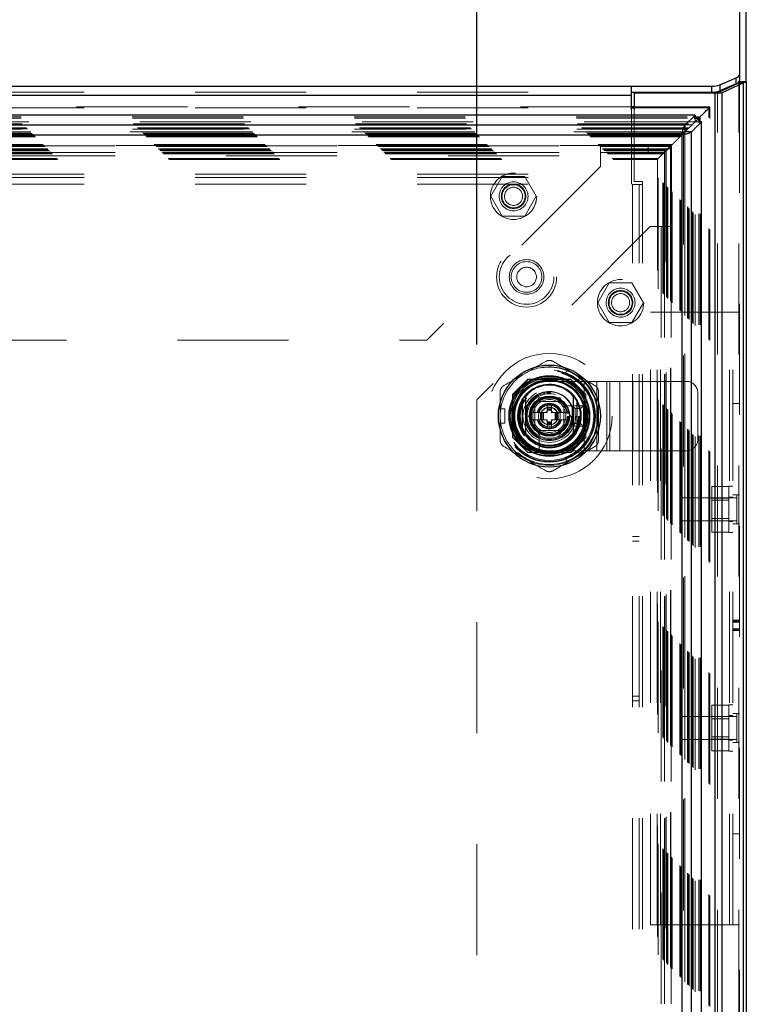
# Model space of a CAD drawing. Header units: inches. Extents: x 0.2 to 10.8, y 0.2 to 8.2.
# Tile 72 of 127: x 4.255 to 4.909, y 4.614 to 5.501. Entities that reach past the tile are written whole.
import ezdxf

# ---------------------------------------------------------------- set-up
doc = ezdxf.new("R2010")
doc.units = ezdxf.units.IN
doc.header["$MEASUREMENT"] = 0
doc.linetypes.add('HIDDEN', pattern=[0.075, 0.05, -0.025])
doc.layers.add('DIMENSIONS', color=140, linetype='Continuous')
doc.styles.add('SLDTEXTSTYLE0', font='TXT', dxfattribs={"width": 0.7})
doc.dimstyles.new('SLDDIMSTYLE0', dxfattribs={"dimtxt": 0.084961, "dimasz": 0.13, "dimexe": 0, "dimexo": 0.0625, "dimgap": 0.02124, "dimtad": 0, "dimtih": 1, "dimtoh": 1, "dimlfac": 12, "dimrnd": 1e-09, "dimzin": 12, "dimdsep": 46, "dimtxsty": 'SLDTEXTSTYLE0', "dimsah": 1, "dimcen": 0.09, "dimadec": 0, "dimazin": 3, "dimtfac": 1, "dimtofl": 0, "dimtmove": 0, "dimatfit": 3, "dimfxl": 0, "dimfrac": 2, "dimtolj": 1, "dimtzin": 12, "dimarcsym": 0})

# ---------------------------------------------------------------- blocks, each defined once
blk = doc.blocks.new('_D')
at = {"layer": 'DIMENSIONS'}
for p, q in [((3.15198, 5.20817), (3.15198, 6.24034)), ((4.66651, 5.20817), (4.66651, 6.24034)), ((3.15198, 6.11534), (3.59189, 6.11534)), ((3.70701, 6.11534), (3.67848, 6.11534)), ((3.67848, 6.11534), (3.67848, 5.98031)), ((4.03016, 6.11534), (4.05869, 6.11534)), ((4.05869, 6.11534), (4.05869, 5.98031)), ((4.66651, 6.11534), (4.14529, 6.11534)), ((3.67848, 5.98031), (3.70701, 5.98031)), ((4.05869, 5.98031), (4.03016, 5.98031))]:
    blk.add_line(p, q, dxfattribs=at)
for points in [[(3.15198, 6.11534), (3.28198, 6.09534), (3.28198, 6.13534)], [(4.66651, 6.11534), (4.53651, 6.13534), (4.53651, 6.09534)]]:
    blk.add_solid(points, dxfattribs=at)
at = {"layer": 'DIMENSIONS', "char_height": 0.083333, "attachment_point": 1, "style": 'SLDTEXTSTYLE0'}
for s, insert in [('18.17', (3.70701, 6.24178)), ('461.6', (3.70701, 6.08773))]:
    blk.add_mtext(s, dxfattribs=dict(at, insert=insert))

msp = doc.modelspace()

# ---------------------------------------------------------------- linework, layer by layer
at = {"color": 7, "linetype": 'Continuous', "lineweight": 25}
for p, q in [((4.903267, 5.900738), (4.903267, 5.4514618)), ((4.909267, 5.4448824), (4.909267, 5.8953002)), ((4.8854847, 5.4421232), (4.9002161, 5.4483489)), ((4.9002161, 5.4429111), (4.9002161, 5.4483489)), ((4.903267, 5.4514618), (4.903267, 5.446024)), ((4.903267, 5.4448824), (4.903267, 5.446024)), ((3.012767, 5.4408338), (4.805767, 5.4408338)), ((4.805767, 5.432677), (4.805767, 5.4408338)), ((4.805767, 5.4408338), (4.878119, 5.4408338)), ((4.878119, 5.4353959), (4.878119, 5.4408338)), ((4.8833124, 5.4347285), (4.9023883, 5.4437021)), ((4.9002161, 5.4429111), (4.8854847, 5.4366853)), ((4.8854847, 5.4421232), (4.8854847, 5.4366853)), ((4.906631, 5.4437021), (4.887555, 5.4347285)), ((4.9023883, 5.4437021), (4.906631, 5.4437021)), ((4.9030387, 5.4443331), (4.9085819, 5.4443331)), ((4.903267, 5.4448824), (4.909267, 5.4448824)), ((4.906631, 2.999053), (4.906631, 5.4437021)), ((4.909267, 5.4448824), (4.909267, 2.999053)), ((3.012767, 5.432677), (4.805767, 5.432677)), ((4.805767, 5.4353959), (4.878119, 5.4353959)), ((4.805767, 5.419535), (4.805767, 5.432677)), ((4.8081837, 5.4344696), (4.8081837, 5.419535)), ((4.881191, 5.4344696), (4.8081837, 5.4344696)), ((4.881191, 2.999053), (4.881191, 5.4344696)), ((4.8864515, 5.4344696), (4.881191, 5.4344696)), ((4.8833124, 5.4347285), (4.887555, 5.4347285)), ((4.887555, 2.999053), (4.887555, 5.4347285)), ((4.8081837, 5.4221685), (4.805767, 5.4221685)), ((4.805767, 5.4212358), (4.8081837, 5.4212358)), ((4.8630924, 5.4146836), (2.955401, 5.4146836)), ((4.8630924, 5.4146836), (4.8540079, 5.4055991)), ((4.8622919, 5.4120995), (4.8664681, 5.4120995)), ((4.8623988, 5.4132327), (4.8676013, 5.4132327)), ((4.8625438, 5.4081752), (4.8664681, 5.4120995)), ((4.8630924, 5.4146836), (4.8630924, 5.4142681)), ((4.8664681, 5.4120995), (4.8676013, 5.4132327)), ((4.8664681, 5.4079662), (4.8664681, 5.4120995)), ((4.8676013, 5.4080731), (4.8676013, 5.4132327)), ((4.8540079, 5.4055991), (2.9644855, 5.4055991)), ((4.8625004, 5.4081828), (4.8540079, 5.3996902)), ((4.8540079, 5.4055991), (4.8540079, 5.3996902)), ((4.8540171, 5.3996809), (4.8625105, 5.4081743)), ((4.859926, 5.3996809), (4.8690105, 5.4087655)), ((4.8690105, 5.4087655), (4.8686167, 5.4087655)), ((4.8690105, 3.0251574), (4.8690105, 5.4087655)), ((4.8510627, 5.3967358), (2.9674306, 5.3967358)), ((4.8510627, 5.3967358), (4.8510627, 3.0371871)), ((4.8512199, 5.3968513), (4.8540333, 5.3996647)), ((4.859926, 5.3996809), (4.8540171, 5.3996809)), ((4.859926, 3.0342419), (4.859926, 5.3996809)), ((4.7072625, 5.1573883), (4.7072625, 5.1300123)), ((4.7564751, 5.1573883), (4.7564751, 5.1300123))]:
    msp.add_line(p, q, dxfattribs=at)
at = {"color": 7, "linetype": 'HIDDEN', "lineweight": 18}
for p, q in [((4.9023883, 2.999053), (4.9023883, 5.4437021)), ((4.903267, 5.4448824), (4.903267, 2.999053)), ((3.012767, 5.4353959), (4.805767, 5.4353959)), ((3.012767, 5.432677), (4.805767, 5.432677)), ((4.881191, 2.999053), (4.881191, 5.4344696)), ((4.8833124, 2.999053), (4.8833124, 5.4347285)), ((4.805767, 5.4221685), (3.012767, 5.4221685)), ((3.012767, 5.4212358), (4.805767, 5.4212358)), ((4.805767, 5.3614216), (4.805767, 5.419535)), ((4.8765327, 5.4221685), (4.8081837, 5.4221685)), ((4.8081837, 5.4212358), (4.8756044, 5.4212358)), ((4.8081837, 5.419535), (4.8081837, 5.3548863)), ((4.8739398, 5.4195722), (4.8756044, 5.4212358)), ((4.8756044, 3.012687), (4.8756044, 5.4212358)), ((4.8765283, 3.0117741), (4.8765283, 5.4221488)), ((2.9560946, 5.4132327), (4.8623988, 5.4132327)), ((2.9562015, 5.4120995), (4.8622919, 5.4120995)), ((4.8630924, 5.4142681), (4.8630924, 5.4087747)), ((4.8630924, 5.4087747), (2.955401, 5.4087747)), ((2.9570939, 5.4070309), (4.8613994, 5.4070309)), ((4.8604146, 5.4060413), (2.9580627, 5.4060413)), ((2.9608436, 5.4032811), (4.8576497, 5.4032811)), ((2.9616576, 5.4024672), (4.8568358, 5.4024672)), ((2.9618073, 5.4023175), (4.8566861, 5.4023175)), ((4.8564545, 5.40209), (2.962051, 5.40209)), ((4.8562789, 3.0320024), (4.8562789, 5.4019077)), ((4.8566861, 3.0316054), (4.8566861, 5.4023175)), ((4.8568358, 3.0314557), (4.8568358, 5.4024672)), ((4.8576497, 3.0306417), (4.8576497, 5.4032811)), ((4.8604944, 3.0277936), (4.8604944, 5.4061276)), ((4.8613994, 5.4070309), (4.8625438, 5.4081752)), ((4.8613994, 3.026892), (4.8613994, 5.4070309)), ((4.8630924, 5.4087747), (4.8625004, 5.4081828)), ((4.8625105, 5.4081743), (4.8631017, 5.4087655)), ((4.8686167, 5.4087655), (4.8631017, 5.4087655)), ((4.8631017, 3.0251574), (4.8631017, 5.4087655)), ((4.8664681, 3.0259566), (4.8664681, 5.4079662)), ((4.8676013, 3.0258498), (4.8676013, 5.4080731)), ((2.9644079, 5.3997141), (4.8540902, 5.3997141)), ((4.8540079, 5.3996902), (2.9644855, 5.3996902)), ((2.964641, 5.3994837), (4.8538523, 5.3994837)), ((2.9658271, 5.3983152), (4.8526659, 5.3983152)), ((2.96696, 5.3971648), (4.8515333, 5.3971648)), ((4.8510627, 5.3967358), (2.9674306, 5.3967358)), ((2.9682624, 5.3958624), (4.850231, 5.3958624)), ((2.9689931, 5.3951316), (4.8495002, 5.3951316)), ((4.8495002, 5.3951316), (4.850231, 5.3958624)), ((4.8495002, 3.0387912), (4.8495002, 5.3951316)), ((4.850231, 5.3958624), (4.8512199, 5.3968513)), ((4.850231, 3.0380605), (4.850231, 5.3958624)), ((4.8510627, 5.3967358), (4.8510627, 3.0371871)), ((4.8515333, 3.0367581), (4.8515333, 5.3971648)), ((4.8526581, 5.3982864), (4.8526581, 3.0356388)), ((4.8538523, 3.0344391), (4.8538523, 5.3994837)), ((4.8539863, 5.3996198), (4.8539863, 3.0343033)), ((4.8540171, 3.0342419), (4.8540171, 5.3996809)), ((2.975877, 5.3882477), (4.8426163, 5.3882477)), ((2.9767104, 5.3874144), (4.841783, 5.3874144)), ((4.8417541, 5.3874204), (2.9767312, 5.3874204)), ((4.8415942, 5.3872554), (2.9768776, 5.3872554)), ((2.977127, 5.3869977), (4.8413663, 5.3869977)), ((2.977127, 5.3869977), (4.8413663, 5.3869977)), ((2.9775437, 5.3865811), (4.8409497, 5.3865811)), ((2.9775458, 5.386568), (4.840958, 5.386568)), ((2.9798354, 5.3842894), (4.838658, 5.3842894)), ((2.9798354, 5.3842894), (4.838658, 5.3842894)), ((2.9800763, 5.3840484), (4.838417, 5.3840484)), ((2.9810055, 5.3831192), (4.8374878, 5.3831192)), ((3.0407328, 5.3871003), (4.7778162, 5.3871003)), ((4.7778162, 5.3871003), (4.7778162, 5.3781003)), ((4.7778162, 5.3871003), (4.8209828, 5.3871003)), ((4.8209828, 5.3811003), (4.8209828, 5.3871003)), ((4.8415105, 5.3844198), (4.8355105, 5.3844198)), ((4.8355105, 5.3844198), (4.8355105, 5.3144198)), ((4.8371997, 5.3828311), (4.8374878, 5.3831192)), ((4.8374878, 3.0508036), (4.8374878, 5.3831192)), ((4.838417, 5.3840484), (4.841783, 5.3874144)), ((4.838417, 3.0498744), (4.838417, 5.3840484)), ((4.838658, 3.0496334), (4.838658, 5.3842894)), ((4.838658, 3.0496334), (4.838658, 5.3842894)), ((4.840902, 5.3865433), (4.840902, 3.0473495)), ((4.8409497, 3.0473418), (4.8409497, 5.3865811)), ((4.8413663, 3.0469251), (4.8413663, 5.3869977)), ((4.8413663, 5.3869977), (4.8413663, 3.0469251)), ((4.8415105, 5.3844198), (4.8415105, 5.3144198)), ((4.8415702, 3.0467444), (4.8415702, 5.3871712)), ((4.841783, 5.3874144), (4.8426163, 5.3882477)), ((4.841783, 3.0465084), (4.841783, 5.3874144)), ((4.8417978, 5.3166271), (4.8418014, 5.3874003)), ((4.8426163, 3.0456751), (4.8426163, 5.3882477)), ((2.9812937, 5.3828311), (4.8371997, 5.3828311)), ((2.9826433, 5.3814612), (4.8358708, 5.3814612)), ((2.9826845, 5.3814175), (4.8357984, 5.3814175)), ((2.9836235, 5.3805012), (4.8348698, 5.3805012)), ((2.9843966, 5.3797282), (4.8340968, 5.3797282)), ((2.988487, 5.3756377), (4.8300063, 5.3756377)), ((2.9891886, 5.3749041), (4.8292873, 5.3749041)), ((3.0407328, 5.3811003), (4.7778162, 5.3811003)), ((3.0407328, 5.3781003), (4.7778162, 5.3781003)), ((3.0407328, 5.3781003), (4.7778162, 5.3781003)), ((4.7778162, 5.3811003), (4.8209828, 5.3811003)), ((4.7778162, 5.3781003), (4.7778162, 5.3683503)), ((4.8292779, 5.3749079), (4.8292779, 3.0590157)), ((4.8300063, 5.3756377), (4.8340968, 5.3797282)), ((4.8300063, 3.0582851), (4.8300063, 5.3756377)), ((4.8340968, 5.3797282), (4.8348698, 5.3805012)), ((4.8340968, 3.0541947), (4.8340968, 5.3797282)), ((4.8348698, 5.3805012), (4.8356267, 5.3812581)), ((4.8348698, 3.0534216), (4.8348698, 5.3805012)), ((4.8355771, 5.381228), (4.8355771, 3.0526957)), ((4.8367191, 5.3823505), (4.8371997, 5.3828311)), ((4.8371997, 5.3828311), (4.8371997, 3.0510918)), ((4.7778162, 5.3683503), (4.6215662, 5.2121003)), ((3.012767, 5.3614216), (4.805767, 5.3614216)), ((3.012767, 5.3614216), (4.805767, 5.3614216)), ((3.012767, 5.3584216), (4.805767, 5.3584216)), ((4.6893459, 5.3593503), (4.6790979, 5.3416003)), ((4.7098418, 5.3593503), (4.6893459, 5.3593503)), ((4.7200898, 5.3416003), (4.7098418, 5.3593503)), ((4.805767, 5.3524216), (4.805767, 5.3614216)), ((3.012767, 5.3524216), (4.805767, 5.3524216)), ((4.8066837, 3.0814696), (4.8066837, 5.3523863)), ((4.8156837, 5.3523863), (4.8066837, 5.3523863)), ((4.8081837, 5.3548863), (4.8156837, 5.3548863)), ((4.8126837, 3.0814696), (4.8126837, 5.3523863)), ((4.8156837, 5.3523863), (4.8156837, 5.3548863)), ((4.8156837, 3.0814696), (4.8156837, 5.3523863)), ((4.8156837, 3.0814696), (4.8156837, 5.3523863)), ((4.6790979, 5.3416003), (4.6893459, 5.3238503)), ((4.7098418, 5.3238503), (4.7200898, 5.3416003)), ((4.6893459, 5.3238503), (4.7098418, 5.3238503)), ((4.8227605, 5.3144198), (4.6665105, 5.1581698)), ((4.8325105, 5.3144198), (4.8227605, 5.3144198)), ((4.8325105, 5.3144198), (4.8325105, 3.1195031)), ((4.8415105, 5.3144198), (4.8325105, 5.3144198)), ((4.8325105, 5.3144198), (4.8325105, 3.1195031)), ((4.8355105, 5.3144198), (4.8355105, 3.1195031)), ((4.8415105, 5.3144198), (4.8415105, 3.1195031)), ((4.7857625, 5.2635586), (4.7755146, 5.2458086)), ((4.8062585, 5.2635586), (4.7857625, 5.2635586)), ((4.8165065, 5.2458086), (4.8062585, 5.2635586)), ((4.7755146, 5.2458086), (4.7857625, 5.2280586)), ((4.8062585, 5.2280586), (4.8165065, 5.2458086)), ((4.8231004, 4.685303), (4.8231004, 5.2371363)), ((4.8231004, 5.2371363), (4.8291004, 5.2371363)), ((4.8291004, 4.685303), (4.8291004, 5.2371363)), ((4.8321004, 5.2371363), (4.8291004, 5.2371363)), ((4.8321004, 4.685303), (4.8321004, 5.2371363)), ((4.8321004, 4.685303), (4.8321004, 5.2371363)), ((4.894267, 5.2371363), (4.8321004, 5.2371363)), ((4.894267, 4.685303), (4.894267, 5.2371363)), ((4.903267, 5.2371363), (4.894267, 5.2371363)), ((4.894267, 4.685303), (4.894267, 5.2371363)), ((4.897267, 4.685303), (4.897267, 5.2371363)), ((4.7857625, 5.2280586), (4.8062585, 5.2280586)), ((3.1969828, 5.2121003), (4.6215662, 5.2121003)), ((4.7461998, 5.1816457), (4.7483319, 5.1853386)), ((4.7461998, 5.1816457), (4.757565, 5.1750841)), ((4.759697, 5.1787769), (4.7483319, 5.1853386)), ((4.7124691, 5.1768086), (4.6987605, 5.1631)), ((4.7126191, 5.1766587), (4.6989105, 5.16295)), ((4.7509686, 5.1768086), (4.7124691, 5.1768086)), ((4.7511185, 5.1766587), (4.7126191, 5.1766587)), ((4.7469035, 5.1765087), (4.7168341, 5.1765087)), ((4.7318671, 5.174952), (4.7631171, 5.174952)), ((4.7646772, 5.1631), (4.7509686, 5.1768086)), ((4.757565, 5.1750841), (4.759697, 5.1787769)), ((4.7631171, 5.112452), (4.7631171, 5.174952)), ((4.7631171, 5.174952), (4.7862936, 5.174952)), ((4.7631171, 5.112452), (4.7631171, 5.174952)), ((4.7747054, 5.112452), (4.7747054, 5.174952)), ((4.7837615, 5.112452), (4.7837615, 5.174952)), ((4.7862936, 5.112452), (4.7862936, 5.174952)), ((4.7862936, 5.174952), (4.7953497, 5.174952)), ((4.7953497, 5.112452), (4.7953497, 5.174952)), ((4.7953497, 5.174952), (4.8069379, 5.174952)), ((4.8069379, 5.112452), (4.8069379, 5.174952)), ((4.8069379, 5.174952), (4.8552005, 5.174952)), ((4.8069379, 5.112452), (4.8069379, 5.174952)), ((4.6987605, 5.1631), (4.6987605, 5.1246005)), ((4.6989105, 5.16295), (4.6989105, 5.1244506)), ((4.7648271, 5.16295), (4.7646772, 5.1631)), ((4.7646772, 5.1246005), (4.7646772, 5.1631)), ((4.7648271, 5.1244506), (4.7648271, 5.16295)), ((4.8656171, 5.1228686), (4.8656171, 5.1645353)), ((4.6665105, 5.1581698), (4.6665105, 3.2757531)), ((4.6990604, 5.158735), (4.6990604, 5.1286656)), ((4.7129268, 5.1437003), (4.7223978, 5.1601045)), ((4.7187421, 5.156827), (4.7187421, 5.130577)), ((4.7449921, 5.156827), (4.7187421, 5.156827)), ((4.7187454, 5.1532669), (4.7187454, 5.1341337)), ((4.7414354, 5.1568237), (4.7223022, 5.1568237)), ((4.7223978, 5.1601045), (4.7413398, 5.1601045)), ((4.7299003, 5.1535428), (4.7299003, 5.1517384)), ((4.7299003, 5.1535428), (4.7338373, 5.1535428)), ((4.7338373, 5.1535428), (4.7338373, 5.1517384)), ((4.7413398, 5.1601045), (4.7508107, 5.1437003)), ((4.7449921, 5.130577), (4.7449921, 5.156827)), ((4.7449921, 5.1341337), (4.7449921, 5.1532669)), ((4.7590666, 5.1528867), (4.7454595, 5.1528867)), ((4.7524921, 5.1345353), (4.7524921, 5.1528686)), ((4.7549921, 5.1503686), (4.7524921, 5.1528686)), ((4.7524921, 5.1528686), (4.7624921, 5.1528686)), ((4.7599921, 5.1503686), (4.7624921, 5.1528686)), ((4.7624921, 5.1528686), (4.7624921, 5.1345353)), ((4.7646772, 5.1286656), (4.7646772, 5.158735)), ((4.903267, 5.1548967), (4.897267, 5.1548967)), ((4.6875774, 5.1371386), (4.6875774, 5.150262)), ((4.6875774, 5.150262), (4.6918416, 5.150262)), ((4.6918416, 5.1371386), (4.6918416, 5.150262)), ((4.7223978, 5.1272961), (4.7129268, 5.1437003)), ((4.7238307, 5.1469812), (4.714821, 5.1469812)), ((4.7238307, 5.1469812), (4.7238307, 5.1404195)), ((4.7244869, 5.1469812), (4.7238307, 5.1469812)), ((4.7244869, 5.1469812), (4.7244869, 5.1404195)), ((4.7247752, 5.1469812), (4.7244869, 5.1469812)), ((4.725839, 5.1469812), (4.7247752, 5.1469812)), ((4.7247752, 5.1469812), (4.7247752, 5.1404195)), ((4.726535, 5.1469812), (4.725839, 5.1469812)), ((4.725839, 5.1469812), (4.725839, 5.1404195)), ((4.726535, 5.1469812), (4.726535, 5.1404195)), ((4.7299003, 5.1469812), (4.726535, 5.1469812)), ((4.7299003, 5.1517384), (4.7338373, 5.1517384)), ((4.7299003, 5.1517384), (4.7299003, 5.1510822)), ((4.7299003, 5.1510822), (4.7338373, 5.1510822)), ((4.7299003, 5.1510822), (4.7299003, 5.1507939)), ((4.7299003, 5.1507939), (4.7299003, 5.1497301)), ((4.7299003, 5.1507939), (4.7338373, 5.1507939)), ((4.7299003, 5.1497301), (4.7299003, 5.1490341)), ((4.7299003, 5.1497301), (4.7338373, 5.1497301)), ((4.7299003, 5.1490341), (4.7299003, 5.1469812)), ((4.7299003, 5.1490341), (4.7338373, 5.1490341)), ((4.7338373, 5.1517384), (4.7338373, 5.1510822)), ((4.7338373, 5.1510822), (4.7338373, 5.1507939)), ((4.7338373, 5.1507939), (4.7338373, 5.1497301)), ((4.7338373, 5.1497301), (4.7338373, 5.1490341)), ((4.7338373, 5.1490341), (4.7338373, 5.1469812)), ((4.7372026, 5.1469812), (4.7338373, 5.1469812)), ((4.7378985, 5.1469812), (4.7372026, 5.1469812)), ((4.7372026, 5.1469812), (4.7372026, 5.1404195)), ((4.7378985, 5.1469812), (4.7378985, 5.1404195)), ((4.7389624, 5.1469812), (4.7378985, 5.1469812)), ((4.7389624, 5.1469812), (4.7389624, 5.1404195)), ((4.7392507, 5.1469812), (4.7389624, 5.1469812)), ((4.7392507, 5.1469812), (4.7392507, 5.1404195)), ((4.7399068, 5.1469812), (4.7392507, 5.1469812)), ((4.7399068, 5.1469812), (4.7399068, 5.1404195)), ((4.7489165, 5.1469812), (4.7399068, 5.1469812)), ((4.7508107, 5.1437003), (4.7413398, 5.1272961)), ((4.7489165, 5.1469812), (4.7488269, 5.1471364)), ((4.7549921, 5.1370353), (4.7549921, 5.1503686)), ((4.7549921, 5.1503686), (4.7599921, 5.1503686)), ((4.7599921, 5.1503686), (4.7599921, 5.1370353)), ((4.6875774, 5.1371386), (4.6918416, 5.1371386)), ((4.7238307, 5.1404195), (4.714821, 5.1404195)), ((4.7244869, 5.1404195), (4.7238307, 5.1404195)), ((4.7247752, 5.1404195), (4.7244869, 5.1404195)), ((4.725839, 5.1404195), (4.7247752, 5.1404195)), ((4.726535, 5.1404195), (4.725839, 5.1404195)), ((4.7299003, 5.1404195), (4.726535, 5.1404195)), ((4.7299003, 5.1404195), (4.7299003, 5.1383665)), ((4.7299003, 5.1383665), (4.7338373, 5.1383665)), ((4.7299003, 5.1383665), (4.7299003, 5.1376706)), ((4.7299003, 5.1376706), (4.7299003, 5.1366067)), ((4.7299003, 5.1376706), (4.7338373, 5.1376706)), ((4.7299003, 5.1366067), (4.7338373, 5.1366067)), ((4.7299003, 5.1366067), (4.7299003, 5.1363184)), ((4.7299003, 5.1363184), (4.7338373, 5.1363184)), ((4.7299003, 5.1363184), (4.7299003, 5.1356623)), ((4.7299003, 5.1356623), (4.7338373, 5.1356623)), ((4.7299003, 5.1356623), (4.7299003, 5.1338578)), ((4.7338373, 5.1404195), (4.7338373, 5.1383665)), ((4.7372026, 5.1404195), (4.7338373, 5.1404195)), ((4.7338373, 5.1383665), (4.7338373, 5.1376706)), ((4.7338373, 5.1376706), (4.7338373, 5.1366067)), ((4.7338373, 5.1366067), (4.7338373, 5.1363184)), ((4.7338373, 5.1363184), (4.7338373, 5.1356623)), ((4.7338373, 5.1356623), (4.7338373, 5.1338578)), ((4.7378985, 5.1404195), (4.7372026, 5.1404195)), ((4.7389624, 5.1404195), (4.7378985, 5.1404195)), ((4.7392507, 5.1404195), (4.7389624, 5.1404195)), ((4.7399068, 5.1404195), (4.7392507, 5.1404195)), ((4.7489165, 5.1404195), (4.7399068, 5.1404195)), ((4.7488269, 5.1402643), (4.7489165, 5.1404195)), ((4.7549921, 5.1370353), (4.7524921, 5.1345353)), ((4.7599921, 5.1370353), (4.7549921, 5.1370353)), ((4.7599921, 5.1370353), (4.7624921, 5.1345353)), ((4.7187421, 5.130577), (4.7449921, 5.130577)), ((4.7223022, 5.130577), (4.7414354, 5.130577)), ((4.7413398, 5.1272961), (4.7223978, 5.1272961)), ((4.7226824, 5.1301096), (4.7226824, 5.1165025)), ((4.7299003, 5.1338578), (4.7338373, 5.1338578)), ((4.7624921, 5.1345353), (4.7524921, 5.1345353)), ((4.6987605, 5.1246005), (4.7124691, 5.1108919)), ((4.7509686, 5.1108919), (4.7646772, 5.1246005)), ((4.7511185, 5.110742), (4.7648271, 5.1244506)), ((4.7124691, 5.1108919), (4.7126191, 5.110742)), ((4.7124691, 5.1108919), (4.7509686, 5.1108919)), ((4.7126191, 5.110742), (4.7511185, 5.110742)), ((4.7168341, 5.1108919), (4.7469035, 5.1108919)), ((4.7318671, 5.112452), (4.7631171, 5.112452)), ((4.757565, 5.1123166), (4.7461998, 5.1057549)), ((4.759697, 5.1086237), (4.7483319, 5.1020621)), ((4.759697, 5.1086237), (4.757565, 5.1123166)), ((4.7631171, 5.112452), (4.7862936, 5.112452)), ((4.7862936, 5.112452), (4.7953497, 5.112452)), ((4.7953497, 5.112452), (4.8069379, 5.112452)), ((4.8069379, 5.112452), (4.8552005, 5.112452)), ((4.7483319, 5.1020621), (4.7461998, 5.1057549)), ((4.893517, 5.0801322), (4.8781004, 5.0801322)), ((4.8781004, 5.0801322), (4.8781004, 5.0698843)), ((4.893517, 5.038803), (4.893517, 5.0804696)), ((4.897267, 5.0804696), (4.893517, 5.0804696)), ((4.903267, 5.0726571), (4.897267, 5.0726571)), ((4.9006629, 5.0726571), (4.9006629, 5.0466155)), ((4.8511837, 5.070053), (4.8511837, 5.0492196)), ((4.9006629, 5.070053), (4.8511837, 5.070053)), ((4.893517, 5.0698843), (4.8781004, 5.0698843)), ((4.8781004, 5.0698843), (4.8781004, 5.0493883)), ((4.893517, 5.0677988), (4.8781004, 5.0677988)), ((4.897267, 5.070678), (4.893517, 5.070678)), ((4.8511837, 5.0492196), (4.9006629, 5.0492196)), ((4.8781004, 5.0514738), (4.893517, 5.0514738)), ((4.893517, 5.0493883), (4.8781004, 5.0493883)), ((4.8781004, 5.0493883), (4.8781004, 5.0391404)), ((4.893517, 5.0485946), (4.897267, 5.0485946)), ((4.903267, 5.0466155), (4.897267, 5.0466155)), ((4.893517, 5.0391404), (4.8781004, 5.0391404)), ((4.893517, 5.038803), (4.897267, 5.038803)), ((4.8126837, 5.035178), (4.8066837, 5.035178)), ((4.8066837, 5.0310113), (4.8126837, 5.0310113)), ((4.903267, 4.9598368), (4.897267, 4.9598368)), ((4.903267, 4.9594365), (4.897267, 4.9594365)), ((4.903267, 4.9591963), (4.897267, 4.9591963)), ((4.903267, 4.958376), (4.897267, 4.958376)), ((4.903267, 4.9579472), (4.897267, 4.9579472)), ((4.903267, 4.9518622), (4.897267, 4.9518622)), ((4.903267, 4.9508373), (4.897267, 4.9508373)), ((4.897267, 4.9506196), (4.903267, 4.9506196)), ((4.903267, 4.950453), (4.897267, 4.950453)), ((4.8066837, 4.891428), (4.8126837, 4.891428)), ((4.8066837, 4.8872613), (4.8126837, 4.8872613)), ((4.893517, 4.8832989), (4.8781004, 4.8832989)), ((4.8781004, 4.8832989), (4.8781004, 4.8730509)), ((4.893517, 4.8419696), (4.893517, 4.8836363)), ((4.897267, 4.8836363), (4.893517, 4.8836363)), ((4.8511837, 4.8732196), (4.8511837, 4.8523863)), ((4.9006629, 4.8732196), (4.8511837, 4.8732196)), ((4.893517, 4.8730509), (4.8781004, 4.8730509)), ((4.8781004, 4.8730509), (4.8781004, 4.852555)), ((4.893517, 4.8709655), (4.8781004, 4.8709655)), ((4.897267, 4.8738446), (4.893517, 4.8738446)), ((4.903267, 4.8758238), (4.897267, 4.8758238)), ((4.9006629, 4.8758238), (4.9006629, 4.8497821)), ((4.8511837, 4.8523863), (4.9006629, 4.8523863)), ((4.8781004, 4.8546405), (4.893517, 4.8546405)), ((4.893517, 4.852555), (4.8781004, 4.852555)), ((4.8781004, 4.852555), (4.8781004, 4.842307)), ((4.893517, 4.8517613), (4.897267, 4.8517613)), ((4.893517, 4.842307), (4.8781004, 4.842307)), ((4.903267, 4.8497821), (4.897267, 4.8497821)), ((4.893517, 4.8419696), (4.897267, 4.8419696)), ((4.903267, 4.7675425), (4.897267, 4.7675425)), ((4.8231004, 4.685303), (4.8291004, 4.685303)), ((4.8321004, 4.685303), (4.8291004, 4.685303)), ((4.894267, 4.685303), (4.8321004, 4.685303)), ((4.903267, 4.685303), (4.894267, 4.685303))]:
    msp.add_line(p, q, dxfattribs=at)
at = {"color": 7, "linetype": 'HIDDEN', "lineweight": 18, "flags": 128}
for points in [[(4.8363018, 5.3819313), (4.836007, 5.3816291), (4.835826, 5.3814495), (4.8356965, 5.3813329), (4.8356566, 5.3812912), (4.8356269, 5.3812583), (4.8355976, 5.3812236), (4.8356603, 5.3812828), (4.8361429, 5.3817723), (4.838417, 5.3840484), (4.838417, 5.3840484)], [(4.7540145, 5.1820578), (4.7488183, 5.1846202), (4.7480875, 5.1849153)], [(4.7594527, 5.1783536), (4.7588316, 5.178839), (4.7540145, 5.1820578)], [(4.6880662, 5.150262), (4.6879564, 5.1494815), (4.6875774, 5.1437003)], [(4.6875774, 5.1437003), (4.6879564, 5.1379191), (4.6880662, 5.1371386)], [(4.7540145, 5.1053429), (4.7588316, 5.1085616), (4.7594527, 5.109047)], [(4.7480875, 5.1024853), (4.7488183, 5.1027805), (4.7540145, 5.1053429)]]:
    msp.add_lwpolyline(points, dxfattribs=at)
at = {"color": 7, "linetype": 'HIDDEN', "lineweight": 18}
for centre, radius in [((4.6995939, 5.3416003), 0.0208333), ((4.6996495, 5.3416003), 0.0208333), ((4.6995939, 5.3416003), 0.0130208), ((4.6995939, 5.3416003), 0.0110417), ((4.6995939, 5.3416003), 0.0104167), ((4.6995939, 5.3416003), 0.0081625), ((4.7113504, 5.2689696), 0.0270833), ((4.7113504, 5.2689696), 0.0245833), ((4.7113504, 5.2689696), 0.0245833), ((4.7113504, 5.2689696), 0.015625), ((4.7113504, 5.2689696), 0.0138333), ((4.7113504, 5.2689696), 0.0088333), ((4.7960105, 5.2458086), 0.0208333), ((4.7960105, 5.2458086), 0.0130208), ((4.7960105, 5.2458086), 0.0110417), ((4.7960105, 5.2458086), 0.0104167), ((4.7960105, 5.2458086), 0.0081625), ((4.7318688, 5.1437003), 0.0564167), ((4.7317605, 5.1438781), 0.04375), ((4.7318688, 5.1437003), 0.0415329), ((4.7318688, 5.1437003), 0.0415026), ((4.7318688, 5.1437003), 0.0408935), ((4.7318688, 5.1437003), 0.0400262), ((4.7318688, 5.1437003), 0.0362533), ((4.7318688, 5.1437003), 0.0360892), ((4.7318688, 5.1437003), 0.0337927), ((4.7318688, 5.1437003), 0.0334252), ((4.7318688, 5.1437003), 0.0319882), ((4.7318688, 5.1437003), 0.0270669), ((4.7318688, 5.1437003), 0.0264108), ((4.7318688, 5.1437003), 0.0264108), ((4.7318688, 5.1437003), 0.0262467), ((4.7318688, 5.1437003), 0.0237861), ((4.7318688, 5.1437003), 0.0209974), ((4.7318688, 5.1437003), 0.0200131), ((4.7318688, 5.1437003), 0.0172244), ((4.7318688, 5.1437003), 0.0164042), ((4.7318688, 5.1437003), 0.0162402), ((4.7318688, 5.1437003), 0.0149278), ((4.7318688, 5.1437003), 0.0098425), ((4.7318688, 5.1437003), 0.0080659), ((4.7318688, 5.1437003), 0.0078297)]:
    msp.add_circle(centre, radius, dxfattribs=at)
at = {"color": 7, "linetype": 'Continuous', "lineweight": 25}
for radius in [0.0459318, 0.0362814, 0.0358174, 0.0344488, 0.0328084, 0.0321054, 0.0180446]:
    msp.add_circle((4.7318688, 5.1437003), radius, dxfattribs=at)
for centre, radius, start, end in [((4.8992609, 5.4523366), 0.0041005, 283.4694691, 347.6813897), ((4.8992609, 5.4468988), 0.0041005, 283.4694691, 347.6813897), ((4.8784887, 5.4604048), 0.0195745, 268.9177419, 290.9407771), ((4.8784887, 5.4549669), 0.0195745, 268.9177419, 290.9407771), ((4.7318688, 5.1437003), 0.0278871, 40.1191669, 139.8808331), ((4.7318688, 5.1437003), 0.0281573, 150.9137041, 209.0862959), ((4.7318688, 5.1437003), 0.0281573, 330.9137041, 29.0862959), ((4.7318688, 5.1437003), 0.0278871, 220.1191669, 319.8808331)]:
    msp.add_arc(centre, radius, start, end, dxfattribs=at)
at = {"color": 7, "linetype": 'HIDDEN', "lineweight": 18}
for centre, radius, start, end in [((4.7318688, 5.1437003), 0.0442913, 68.5196243, 120), ((4.7318688, 5.1437003), 0.0442913, 120, 171.4803757), ((4.7318671, 5.143702), 0.03125, 90, 270), ((4.7318688, 5.1437003), 0.0287073, 18.6629249, 251.3370751), ((4.7318688, 5.1437003), 0.0442913, 0, 51.4803757), ((4.8552005, 5.1645353), 0.0104167, 0, 90), ((4.7318688, 5.1437003), 0.0218176, 7.3528467, 175.552299), ((4.7318688, 5.1437003), 0.0221457, 10.98225, 167.5591528), ((4.7318688, 5.1437003), 0.0173027, 108.5459072, 131.4540928), ((4.7318688, 5.1437003), 0.0114829, 16.6015496, 163.3984504), ((4.7318688, 5.1437003), 0.0108268, 17.6397014, 162.3602986), ((4.7318688, 5.1437003), 0.0287073, 251.3370751, 18.6629249), ((4.7318688, 5.1437003), 0.0173027, 48.5459072, 71.4540928), ((4.7318688, 5.1437003), 0.0173027, 168.5459072, 169.0697518), ((4.7318688, 5.1437003), 0.0045801, 115.4548319, 134.2475009), ((4.7318688, 5.1437003), 0.0045801, 45.7524991, 64.5451681), ((4.7318688, 5.1437003), 0.0173027, 10.9302482, 11.4540928), ((4.7318688, 5.1437003), 0.0442913, 308.5196243, 0), ((4.7318688, 5.1437003), 0.0442913, 188.5196243, 240), ((4.7318688, 5.1437003), 0.0221457, 191.9005369, 270), ((4.7318688, 5.1437003), 0.0218176, 189.0369276, 270), ((4.7318688, 5.1437003), 0.0173027, 190.9302482, 191.4540928), ((4.7318688, 5.1437003), 0.0114829, 196.6015496, 343.3984504), ((4.7318688, 5.1437003), 0.0108268, 197.6397014, 342.3602986), ((4.7318688, 5.1437003), 0.0045801, 225.7524991, 244.5451681), ((4.7318688, 5.1437003), 0.0218176, 270, 354.2412475), ((4.7318688, 5.1437003), 0.0221457, 270, 349.2593124), ((4.7318688, 5.1437003), 0.0045801, 295.4548319, 314.2475009), ((4.7318688, 5.1437003), 0.0173027, 348.5459072, 349.0697518), ((4.7318688, 5.1437003), 0.0173027, 228.5459072, 251.4540928), ((4.7318688, 5.1437003), 0.0173027, 288.5459072, 311.4540928), ((4.8552005, 5.1228686), 0.0104167, 270, 0), ((4.7318688, 5.1437003), 0.0442913, 240, 291.4803757)]:
    msp.add_arc(centre, radius, start, end, dxfattribs=at)
at = {"color": 7, "linetype": 'Continuous', "lineweight": 25}
for points in [[(4.9030387, 5.4443331), (4.9028882, 5.4441224), (4.9026664, 5.4439128), (4.9023883, 5.4437021)], [(4.9030387, 5.4443331), (4.9031889, 5.4445162), (4.903267, 5.4446993), (4.903267, 5.4448824)], [(4.9085819, 5.4443331), (4.9081303, 5.4441224), (4.9074656, 5.4439128), (4.906631, 5.4437021)], [(4.9085819, 5.4443331), (4.9090336, 5.4445165), (4.909267, 5.4446989), (4.909267, 5.4448824)], [(4.8833124, 5.4347285), (4.8831984, 5.4346422), (4.8830753, 5.4345559), (4.8829445, 5.4344696)], [(4.887555, 5.4347285), (4.8872132, 5.4346422), (4.8868437, 5.4345559), (4.8864515, 5.4344696)]]:
    msp.add_open_spline(points, degree=3, dxfattribs=at)
for points, knots in [([(4.8676013, 5.4132327), (4.8681091, 5.4137367), (4.8691317, 5.4147516), (4.8715331, 5.4171684), (4.8734104, 5.4190435), (4.8739398, 5.4195722)], [0, 0, 0, 0, 0.41464363, 0.83494834, 1, 1, 1, 1]), ([(4.8510627, 5.3967358), (4.8513081, 5.397783), (4.8515536, 5.3988299), (4.8520444, 5.400798), (4.8522899, 5.4017187), (4.8527807, 5.4033231), (4.8530261, 5.4040064), (4.853517, 5.4050536), (4.8537624, 5.4054172), (4.8540079, 5.4055991)], [0, 0, 0, 0, 0.25, 0.25, 0.5, 0.5, 0.75, 0.75, 1, 1, 1, 1]), ([(4.8540079, 5.3996902), (4.8539377, 5.3996701), (4.8537975, 5.3996298), (4.8535871, 5.3995327), (4.8533768, 5.3994099), (4.8531664, 5.39926), (4.852956, 5.3990852), (4.8527456, 5.3988869), (4.8524828, 5.3986126), (4.8521671, 5.3982434), (4.851799, 5.3977671), (4.8514309, 5.3972594), (4.8511854, 5.3969103), (4.8510627, 5.3967358)], [0, 0, 0, 0, 0.071449, 0.14289799, 0.21434699, 0.28579598, 0.35724498, 0.42869398, 0.50014297, 0.62510723, 0.75007149, 0.87503574, 1, 1, 1, 1]), ([(4.859926, 5.3996809), (4.8597441, 5.3994355), (4.8593805, 5.3991901), (4.8583333, 5.3986992), (4.85765, 5.3984538), (4.8560456, 5.3979629), (4.8551249, 5.3977175), (4.8531569, 5.3972266), (4.8521099, 5.3969812), (4.8510627, 5.3967358)], [0, 0, 0, 0, 0.25, 0.25, 0.5, 0.5, 0.75, 0.75, 1, 1, 1, 1]), ([(4.8510627, 5.3967358), (4.8511624, 5.3968059), (4.8513619, 5.3969462), (4.8516581, 5.3971565), (4.8519484, 5.3973669), (4.85223, 5.3975773), (4.8524999, 5.3977876), (4.8527555, 5.397998), (4.8530538, 5.3982609), (4.8533729, 5.3985765), (4.8536729, 5.3989446), (4.8539002, 5.3993128), (4.8539781, 5.3995582), (4.8540171, 5.3996809)], [0, 0, 0, 0, 0.071449, 0.14289799, 0.21434699, 0.28579598, 0.35724498, 0.42869398, 0.50014297, 0.62510723, 0.75007149, 0.87503574, 1, 1, 1, 1]), ([(4.7103901, 5.1614868), (4.7102476, 5.1613147), (4.7100187, 5.1610819), (4.7094877, 5.1605136), (4.7091873, 5.1601782), (4.7086023, 5.1594564), (4.7083118, 5.1590646), (4.7077625, 5.1582468), (4.7075047, 5.1578237), (4.7072625, 5.1573883)], [0, 0, 0, 0, 0.25, 0.25, 0.5, 0.5, 0.75, 0.75, 1, 1, 1, 1]), ([(4.7105433, 5.1257304), (4.7105433, 5.1257304), (4.7105433, 5.1257833), (4.7105433, 5.125987), (4.7105433, 5.1261404), (4.7105433, 5.126532), (4.7105433, 5.1267683), (4.7105433, 5.1273127), (4.7105433, 5.1276224), (4.7105433, 5.1286146), (4.7105433, 5.1293766), (4.7105433, 5.1310053), (4.7105433, 5.1318594), (4.7105433, 5.1336223), (4.7105433, 5.1345368), (4.7105433, 5.136364), (4.7105433, 5.1372809), (4.7105433, 5.1400384), (4.7105433, 5.1418852), (4.7105433, 5.1455889), (4.7105433, 5.1474541), (4.7105433, 5.1511502), (4.7105433, 5.1529968), (4.7105433, 5.1556161), (4.7105433, 5.1564716), (4.7105433, 5.1580845), (4.7105433, 5.1588334), (4.7105433, 5.1601484), (4.7105433, 5.1606875), (4.7105433, 5.1612678), (4.7105433, 5.1614178), (4.7105433, 5.161618), (4.7105433, 5.1616702), (4.7105433, 5.1616702)], [0, 0, 0, 0, 0.03125, 0.03125, 0.0625, 0.0625, 0.09375, 0.09375, 0.125, 0.125, 0.1875, 0.1875, 0.25, 0.25, 0.3125, 0.3125, 0.375, 0.375, 0.5, 0.5, 0.625, 0.625, 0.75, 0.75, 0.8125, 0.8125, 0.875, 0.875, 0.9375, 0.9375, 0.96875, 0.96875, 1, 1, 1, 1]), ([(4.7531942, 5.1616702), (4.7531942, 5.1616702), (4.7531942, 5.1616173), (4.7531942, 5.1614137), (4.7531942, 5.1612602), (4.7531942, 5.1608687), (4.7531942, 5.1606324), (4.7531942, 5.1600879), (4.7531942, 5.1597783), (4.7531942, 5.1587861), (4.7531942, 5.1580241), (4.7531942, 5.1563953), (4.7531942, 5.1555413), (4.7531942, 5.1537783), (4.7531942, 5.1528639), (4.7531942, 5.1510367), (4.7531942, 5.1501197), (4.7531942, 5.1473622), (4.7531942, 5.1455155), (4.7531942, 5.1418118), (4.7531942, 5.1399465), (4.7531942, 5.1362504), (4.7531942, 5.1344038), (4.7531942, 5.1317845), (4.7531942, 5.130929), (4.7531942, 5.1293161), (4.7531942, 5.1285673), (4.7531942, 5.1272523), (4.7531942, 5.1267131), (4.7531942, 5.1261328), (4.7531942, 5.1259828), (4.7531942, 5.1257826), (4.7531942, 5.1257304), (4.7531942, 5.1257304)], [0, 0, 0, 0, 0.03125, 0.03125, 0.0625, 0.0625, 0.09375, 0.09375, 0.125, 0.125, 0.1875, 0.1875, 0.25, 0.25, 0.3125, 0.3125, 0.375, 0.375, 0.5, 0.5, 0.625, 0.625, 0.75, 0.75, 0.8125, 0.8125, 0.875, 0.875, 0.9375, 0.9375, 0.96875, 0.96875, 1, 1, 1, 1]), ([(4.7564751, 5.1573883), (4.7562331, 5.1578233), (4.7559762, 5.1582447), (4.7554317, 5.159056), (4.7551397, 5.1594508), (4.7545517, 5.1601766), (4.7542517, 5.1605116), (4.7537216, 5.1610791), (4.7534901, 5.1613146), (4.7533474, 5.1614868)], [0, 0, 0, 0, 0.25, 0.25, 0.5, 0.5, 0.75, 0.75, 1, 1, 1, 1]), ([(4.7103901, 5.1259138), (4.7102476, 5.126086), (4.7100187, 5.1263188), (4.7094877, 5.126887), (4.7091873, 5.1272224), (4.7086023, 5.1279442), (4.7083118, 5.1283361), (4.7077625, 5.1291539), (4.7075047, 5.129577), (4.7072625, 5.1300123)], [0, 0, 0, 0, 0.25, 0.25, 0.5, 0.5, 0.75, 0.75, 1, 1, 1, 1]), ([(4.7564751, 5.1300123), (4.7562331, 5.1295774), (4.7559762, 5.129156), (4.7554317, 5.1283446), (4.7551397, 5.1279499), (4.7545517, 5.127224), (4.7542517, 5.126889), (4.7537216, 5.1263216), (4.7534901, 5.1260861), (4.7533474, 5.1259138)], [0, 0, 0, 0, 0.25, 0.25, 0.5, 0.5, 0.75, 0.75, 1, 1, 1, 1])]:
    msp.add_open_spline(points, degree=3, knots=knots, dxfattribs=at)
at = {"color": 7, "linetype": 'HIDDEN', "lineweight": 18}
for points, knots in [([(4.8756044, 5.4212358), (4.8758275, 5.4214627), (4.8761918, 5.421833), (4.8765295, 5.4221603), (4.8765422, 5.4221716), (4.8765127, 5.4221497), (4.8764775, 5.4221184), (4.876427, 5.4220668), (4.8763382, 5.4219702), (4.8760873, 5.4217113), (4.8749933, 5.4206239), (4.8734469, 5.4190742), (4.8721436, 5.4177737), (4.871597, 5.4172283)], [0, 0, 0, 0, 0.17608256, 0.28754318, 0.30909186, 0.31932475, 0.32913723, 0.33878092, 0.34881812, 0.37154605, 0.43841184, 0.76447843, 1, 1, 1, 1]), ([(4.8680094, 5.4136393), (4.8679202, 5.4135506), (4.8674155, 5.4130486), (4.8664661, 5.4121116), (4.8652173, 5.4108521), (4.8644108, 5.4100433), (4.863993, 5.4096244)], [0, 0, 0, 0, 0.0722795, 0.40907221, 0.69392847, 1, 1, 1, 1]), ([(4.8568358, 5.4024672), (4.8568592, 5.4024906), (4.8569062, 5.4025378), (4.8569604, 5.4025927), (4.856969, 5.4026016), (4.8568999, 5.4025315), (4.856798, 5.4024292), (4.8566802, 5.402311), (4.8564984, 5.4021351), (4.8563539, 5.4019872), (4.8562762, 5.4019077)], [0, 0, 0, 0, 0.08209211, 0.1652609, 0.33805336, 0.51845862, 0.6098696, 0.70165625, 0.83956933, 1, 1, 1, 1]), ([(4.8512106, 5.3968419), (4.8511771, 5.3968084), (4.8508665, 5.3964977), (4.8501728, 5.3958099), (4.8493192, 5.3949327), (4.8487634, 5.3943635), (4.8484719, 5.3941153), (4.8480256, 5.3936162), (4.8475625, 5.3932137), (4.8465926, 5.3922144), (4.845384, 5.3910223), (4.8440061, 5.3896315), (4.8428377, 5.388476), (4.8421987, 5.3878302), (4.8418198, 5.387451), (4.841539, 5.3871741), (4.8412647, 5.3868842), (4.8410613, 5.3866795), (4.8409485, 5.3865843), (4.8408903, 5.3865189), (4.8408922, 5.3865066), (4.8409198, 5.386536), (4.8409267, 5.3865433)], [0, 0, 0, 0, 0.0097574, 0.09037092, 0.16619494, 0.20531866, 0.22106619, 0.23301777, 0.33284577, 0.41980297, 0.56606124, 0.71662802, 0.80195176, 0.84718704, 0.86372397, 0.88846343, 0.91122568, 0.93112093, 0.94918886, 0.96125706, 0.9903208, 1, 1, 1, 1]), ([(4.841783, 5.3874144), (4.8417648, 5.3873996), (4.8417141, 5.3873585), (4.841623, 5.3872795), (4.8415198, 5.3871762), (4.8414164, 5.3870673), (4.8412976, 5.3869387), (4.8411924, 5.3868259), (4.8411235, 5.3867554), (4.8410978, 5.3867297), (4.8410961, 5.386728), (4.8410946, 5.3867265), (4.8410862, 5.3867175), (4.8410468, 5.3866748), (4.8397827, 5.3853412), (4.8385328, 5.3841277), (4.8373134, 5.3829438)], [0, 0, 0, 0, 0.01599032, 0.04454994, 0.06259846, 0.08275077, 0.10598365, 0.13334917, 0.1485017, 0.14947629, 0.14953731, 0.14954718, 0.15041901, 0.15506699, 0.17572853, 1, 1, 1, 1]), ([(4.8415229, 5.3871712), (4.8415584, 5.3872115), (4.8416221, 5.3872837), (4.841608, 5.3872513), (4.8416018, 5.3872369)], [0, 0, 0, 0, 0.55795473, 1, 1, 1, 1]), ([(4.8317447, 5.3773761), (4.8316556, 5.3772849), (4.8314185, 5.3770424), (4.8309915, 5.3765945), (4.8304741, 5.3760557), (4.8299741, 5.3755778), (4.8295703, 5.3752249), (4.8293876, 5.3750275), (4.8293049, 5.374934), (4.8292707, 5.3748949), (4.8292978, 5.3749163), (4.8295094, 5.3751283), (4.8297968, 5.3754229), (4.8300063, 5.3756377)], [0, 0, 0, 0, 0.06092998, 0.16207104, 0.26381209, 0.37101105, 0.46817718, 0.51386438, 0.55999382, 0.60586275, 0.65211485, 0.74627332, 1, 1, 1, 1]), ([(4.8362918, 5.3819232), (4.8357557, 5.3813867), (4.834546, 5.3801761), (4.8334453, 5.3790719), (4.8327765, 5.3784076), (4.8327244, 5.3783558)], [0, 0, 0, 0, 0.423261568, 0.955096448, 1, 1, 1, 1]), ([(4.8358997, 5.3815211), (4.8359021, 5.3765693), (4.8359076, 5.3649913), (4.8359046, 5.346676), (4.8359033, 5.3267871), (4.8359043, 5.2980873), (4.835904, 5.2606672), (4.8359042, 5.1745573), (4.835904, 5.0052879), (4.8359041, 4.6754107), (4.8359039, 4.1720925), (4.8359048, 3.6530454), (4.8359033, 3.3029033), (4.8359042, 3.1742838), (4.8359042, 3.1528995), (4.8359033, 3.1314143), (4.8359041, 3.1097864), (4.8359075, 3.0888801), (4.835901, 3.0701914), (4.8358928, 3.0583373), (4.8358807, 3.0528519), (4.8358797, 3.0524103)], [0, 0, 0, 0, 0.006378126, 0.014913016, 0.023590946, 0.031995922, 0.051879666, 0.071789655, 0.142909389, 0.269906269, 0.496686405, 0.791206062, 0.938462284, 0.94768536, 0.956873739, 0.966006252, 0.97535925, 0.984731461, 0.992934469, 0.999431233, 1, 1, 1, 1]), ([(4.7285879, 5.1929494), (4.729086, 5.1932369), (4.7296117, 5.1934546), (4.7307179, 5.1937521), (4.7312949, 5.1938282), (4.7324371, 5.1938287), (4.7330174, 5.1937523), (4.7341194, 5.1934568), (4.7346516, 5.1932369), (4.7351496, 5.1929494)], [0, 0, 0, 0, 0.25, 0.25, 0.5, 0.5, 0.75, 0.75, 1, 1, 1, 1]), ([(4.6875774, 5.1654836), (4.6875774, 5.1660587), (4.6876518, 5.1666228), (4.6879472, 5.1677295), (4.6881698, 5.1682673), (4.6887405, 5.1692567), (4.6890968, 5.1697211), (4.6899038, 5.1705276), (4.6903602, 5.1708786), (4.6908583, 5.1711661)], [0, 0, 0, 0, 0.25, 0.25, 0.5, 0.5, 0.75, 0.75, 1, 1, 1, 1]), ([(4.7728793, 5.1711661), (4.7733773, 5.1708786), (4.7738288, 5.1705321), (4.7746394, 5.1697229), (4.7749939, 5.1692613), (4.7755654, 5.1682723), (4.7757894, 5.1677315), (4.7760844, 5.1666294), (4.7761601, 5.1660587), (4.7761601, 5.1654836)], [0, 0, 0, 0, 0.25, 0.25, 0.5, 0.5, 0.75, 0.75, 1, 1, 1, 1]), ([(4.7625095, 5.1528867), (4.7625095, 5.1528867), (4.7624152, 5.1528867), (4.7620583, 5.1528867), (4.7617949, 5.1528867), (4.7611535, 5.1528867), (4.7607703, 5.1528867), (4.7599515, 5.1528867), (4.7595104, 5.1528867), (4.7590666, 5.1528867)], [0, 0, 0, 0, 0.25, 0.25, 0.5, 0.5, 0.75, 0.75, 1, 1, 1, 1]), ([(4.6908583, 5.1162345), (4.6903602, 5.1165221), (4.6899088, 5.1168685), (4.6890982, 5.1176777), (4.6887437, 5.1181394), (4.6881722, 5.1191284), (4.6879482, 5.1196691), (4.6876531, 5.1207712), (4.6875774, 5.121342), (4.6875774, 5.1219171)], [0, 0, 0, 0, 0.25, 0.25, 0.5, 0.5, 0.75, 0.75, 1, 1, 1, 1]), ([(4.7761601, 5.1219171), (4.7761601, 5.121342), (4.7760858, 5.1207778), (4.7757903, 5.1196712), (4.7755678, 5.1191334), (4.7749971, 5.1181439), (4.7746407, 5.1176796), (4.7738338, 5.116873), (4.7733774, 5.1165221), (4.7728793, 5.1162345)], [0, 0, 0, 0, 0.25, 0.25, 0.5, 0.5, 0.75, 0.75, 1, 1, 1, 1]), ([(4.7226824, 5.1165025), (4.7226824, 5.1160584), (4.7226824, 5.1156236), (4.7226824, 5.1147982), (4.7226824, 5.1144192), (4.7226824, 5.113452), (4.7226824, 5.1130596), (4.7226824, 5.1130596)], [0, 0, 0, 0, 0.25, 0.25, 0.5, 0.5, 1, 1, 1, 1]), ([(4.7351496, 5.0944513), (4.7346516, 5.0941637), (4.7341258, 5.093946), (4.7330197, 5.0936486), (4.7324427, 5.0935724), (4.7313004, 5.093572), (4.7307201, 5.0936484), (4.7296182, 5.0939439), (4.729086, 5.0941637), (4.7285879, 5.0944513)], [0, 0, 0, 0, 0.25, 0.25, 0.5, 0.5, 0.75, 0.75, 1, 1, 1, 1]), ([(4.897267, 4.9520524), (4.8982669, 4.9520547), (4.9002669, 4.9520593), (4.9022669, 4.9520547), (4.903267, 4.9520524)], [0, 0, 0, 0, 0.499954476, 1, 1, 1, 1])]:
    msp.add_open_spline(points, degree=3, knots=knots, dxfattribs=at)
for points in [[(4.7097231, 5.1820578), (4.7160358, 5.1857024), (4.7223214, 5.1893314), (4.7285879, 5.1929494)], [(4.7483319, 5.1853386), (4.7439232, 5.187884), (4.7395305, 5.1904201), (4.7351496, 5.1929494)], [(4.6908583, 5.1711661), (4.6971248, 5.1747841), (4.7034104, 5.1784131), (4.7097231, 5.1820578)], [(4.7728793, 5.1711661), (4.7684984, 5.1736954), (4.7641058, 5.1762315), (4.759697, 5.1787769)], [(4.6875774, 5.150262), (4.6875774, 5.1553528), (4.6875774, 5.1604249), (4.6875774, 5.1654836)], [(4.7761601, 5.1654836), (4.7761601, 5.1582476), (4.7761601, 5.1509896), (4.7761601, 5.1437003)], [(4.7761601, 5.1437003), (4.7761601, 5.136411), (4.7761601, 5.129153), (4.7761601, 5.1219171)], [(4.6875774, 5.1219171), (4.6875774, 5.1269757), (4.6875774, 5.1320479), (4.6875774, 5.1371386)], [(4.7097231, 5.1053429), (4.7034104, 5.1089875), (4.6971248, 5.1126165), (4.6908583, 5.1162345)], [(4.7728793, 5.1162345), (4.7684984, 5.1137052), (4.7641058, 5.1111691), (4.759697, 5.1086237)], [(4.7285879, 5.0944513), (4.7223214, 5.0980693), (4.7160358, 5.1016983), (4.7097231, 5.1053429)], [(4.7483319, 5.1020621), (4.7439232, 5.0995167), (4.7395305, 5.0969806), (4.7351496, 5.0944513)]]:
    msp.add_open_spline(points, degree=3, dxfattribs=at)

# ---------------------------------------------------------------- dimensions: what is measured, and where the dimension line sits
at = {"layer": 'DIMENSIONS'}
dim = msp.add_linear_dim(base=(4.6665105, 6.1153423), p1=(3.1519828, 5.1581698), p2=(4.6665105, 5.1581698), dimstyle='SLDDIMSTYLE0', dxfattribs=at)
dim.commit()
dim.dimension.update_dxf_attribs({"geometry": '_D', "text_midpoint": (3.8685889, 6.1153423), "dimtype": 160})

doc.saveas('drawing.dxf')
